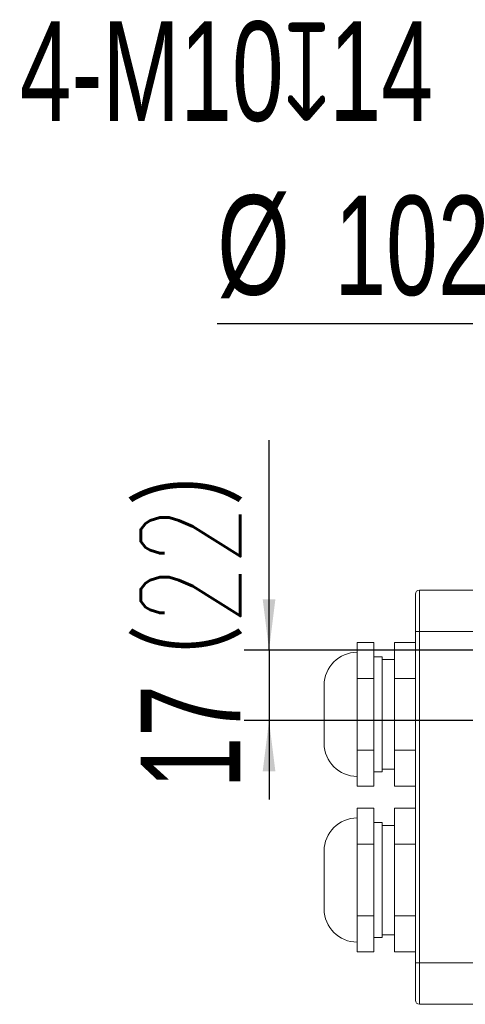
# Model space of a CAD drawing. Header units: millimetres. Extents: x 39 to 402, y 32 to 290.
# Tile 1 of 27: x 39 to 75, y 62 to 142. Entities that reach past the tile are written whole.
import ezdxf

# ---------------------------------------------------------------- set-up
doc = ezdxf.new("R2010")
doc.units = ezdxf.units.MM
doc.header["$PDSIZE"] = -1
doc.layers.add('10', color=7, linetype='Continuous')
doc.styles.add('SLDTEXTSTYLE0', font='TXT', dxfattribs={"width": 0.7})
doc.styles.add('SLDTEXTSTYLE1', font='TXT', dxfattribs={"width": 0.7, "bigfont": 'bigfont'})
doc.dimstyles.new('SLDDIMSTYLE1', dxfattribs={"dimtxt": 8, "dimasz": 4.08, "dimexe": 0, "dimexo": 0.0625, "dimgap": 2, "dimtad": 0, "dimtih": 1, "dimtoh": 1, "dimlfac": 3, "dimrnd": 1e-09, "dimzin": 12, "dimdsep": 46, "dimtxsty": 'SLDTEXTSTYLE0', "dimsah": 1, "dimcen": 0, "dimadec": 0, "dimazin": 3, "dimtfac": 1, "dimtmove": 0, "dimatfit": 3, "dimfxl": 1, "dimfrac": 2, "dimtolj": 1, "dimtzin": 12, "dimarcsym": 0})
doc.dimstyles.new('SLDDIMSTYLE2', dxfattribs={"dimtxt": 8, "dimasz": 4.08, "dimexe": 0, "dimexo": 0.0625, "dimgap": 2, "dimtad": 0, "dimtih": 1, "dimtoh": 1, "dimlfac": 3, "dimrnd": 1e-09, "dimzin": 12, "dimdsep": 46, "dimtxsty": 'SLDTEXTSTYLE0', "dimsah": 1, "dimcen": 0, "dimadec": 0, "dimazin": 3, "dimtfac": 1, "dimtmove": 0, "dimatfit": 3, "dimfxl": 1, "dimfrac": 2, "dimtolj": 1, "dimtzin": 12, "dimarcsym": 0})
doc.dimstyles.new('SLDDIMSTYLE3', dxfattribs={"dimtxt": 8, "dimasz": 4.08, "dimexe": 0, "dimexo": 0.0625, "dimgap": 2, "dimtad": 2, "dimlfac": 3, "dimrnd": 1e-09, "dimzin": 12, "dimdsep": 46, "dimtxsty": 'SLDTEXTSTYLE0', "dimsah": 1, "dimcen": 0.09, "dimadec": 0, "dimazin": 3, "dimtfac": 1, "dimtmove": 0, "dimatfit": 0, "dimfxl": 1, "dimfrac": 2, "dimtolj": 1, "dimtzin": 12, "dimarcsym": 0})

# ---------------------------------------------------------------- blocks, each defined once
blk = doc.blocks.new('_D_3')
at = {"layer": '10', "transparency": 16777216}
for p, q in [((76.672, 117.062), (55.146, 117.062)), ((94.521, 99.793), (76.672, 117.062)), ((118.956, 76.152), (94.521, 99.793)), ((118.956, 76.152), (123.52, 71.737))]:
    blk.add_line(p, q, dxfattribs=at)
for points in [[(94.521, 99.793), (91.942, 102.995), (91.235, 102.265)], [(118.956, 76.152), (121.535, 72.95), (122.242, 73.681)]]:
    blk.add_solid(points, dxfattribs=at)
at = {"layer": '10', "transparency": 16777216, "char_height": 8, "attachment_point": 1, "style": 'SLDTEXTSTYLE0'}
for s, insert in [('%%c', (55.146, 127.408)), ('102', (64.551, 127.375))]:
    blk.add_mtext(s, dxfattribs=dict(at, insert=insert))
blk = doc.blocks.new('_D_5')
at = {"layer": '10', "color": 0, "lineweight": -2, "transparency": 16777216}
for p, q in [((80.639, 137.309), (84.719, 137.309)), ((84.719, 137.309), (94.028, 102.566))]:
    blk.add_line(p, q, dxfattribs=at)
at = {"layer": '10', "color": 0, "transparency": 16777216}
blk.add_solid([(94.685, 102.742), (93.371, 102.39), (95.084, 98.625)], dxfattribs=at)
at = {"layer": 'Defpoints', "color": 0, "transparency": 16777216}
for p in [(94.351, 101.362), (95.084, 98.625)]:
    blk.add_point(p, dxfattribs=at)
at = {"layer": '10', "color": 0, "transparency": 16777216, "insert": (39.258, 141.393), "char_height": 8, "attachment_point": 1, "style": 'SLDTEXTSTYLE0'}
blk.add_mtext('\\A1;4-M10{\\fGDT|b0|i0|c0|p2;x}14', dxfattribs=at)
blk = doc.blocks.new('_D_8')
at = {"layer": '10', "transparency": 16777216}
for p, q in [((59.306, 90.806), (59.306, 107.698)), ((103.905, 90.806), (57.306, 90.806)), ((59.306, 90.806), (59.306, 85.14)), ((103.905, 85.14), (57.306, 85.14)), ((59.306, 85.14), (59.306, 78.79))]:
    blk.add_line(p, q, dxfattribs=at)
for points in [[(59.306, 90.806), (59.814, 94.886), (58.798, 94.886)], [(59.306, 85.14), (58.798, 81.06), (59.814, 81.06)]]:
    blk.add_solid(points, dxfattribs=at)
at = {"layer": '10', "transparency": 16777216, "char_height": 8, "attachment_point": 1, "rotation": 90}
for s, insert, style in [('（22）', (48.994, 86.676), 'SLDTEXTSTYLE1'), ('17', (48.994, 79.665), 'SLDTEXTSTYLE0')]:
    blk.add_mtext(s, dxfattribs=dict(at, insert=insert, style=style))

msp = doc.modelspace()

# ---------------------------------------------------------------- linework, layer by layer
at = {"color": 7, "linetype": 'Continuous', "lineweight": 18}
for p, q in [((71.0718, 92.3063), (71.0718, 95.3063)), ((71.4051, 95.6396), (71.4051, 92.3063)), ((71.4051, 95.6396), (81.9275, 95.6396)), ((71.0718, 65.6396), (71.0718, 92.3063)), ((71.0718, 92.3063), (71.4051, 92.3063)), ((71.4051, 92.3063), (71.4051, 65.6396)), ((80.1547, 92.3063), (71.4051, 92.3063)), ((66.4051, 89.9698), (66.4051, 91.4131)), ((66.4051, 91.4131), (67.7384, 91.4131)), ((67.7384, 88.5264), (67.7384, 91.4131)), ((69.4051, 91.4131), (71.0718, 91.4131)), ((69.4051, 88.5264), (69.4051, 91.4131)), ((66.4051, 88.5264), (66.4051, 89.9698)), ((68.4051, 90.2659), (67.7384, 90.2659)), ((68.4051, 81.0133), (68.4051, 90.2659)), ((69.4051, 90.0396), (68.4051, 90.0396)), ((63.7384, 83.3063), (63.7384, 87.973)), ((66.4051, 88.5264), (67.7384, 88.5264)), ((66.4051, 85.6396), (66.4051, 88.5264)), ((67.7384, 82.7529), (67.7384, 88.5264)), ((69.4051, 88.5264), (71.0718, 88.5264)), ((69.4051, 82.7529), (69.4051, 88.5264)), ((66.4051, 82.7529), (66.4051, 85.6396)), ((66.4051, 82.7529), (67.7384, 82.7529)), ((66.4051, 81.3095), (66.4051, 82.7529)), ((67.7384, 79.8661), (67.7384, 82.7529)), ((69.4051, 82.7529), (71.0718, 82.7529)), ((69.4051, 79.8661), (69.4051, 82.7529)), ((66.4051, 79.8661), (66.4051, 81.3095)), ((67.7384, 81.0133), (68.4051, 81.0133)), ((68.4051, 81.2396), (69.4051, 81.2396)), ((66.4051, 79.8661), (67.7384, 79.8661)), ((69.4051, 79.8661), (71.0718, 79.8661)), ((66.4051, 76.6364), (66.4051, 78.0798)), ((66.4051, 78.0798), (67.7384, 78.0798)), ((67.7384, 75.193), (67.7384, 78.0798)), ((69.4051, 78.0798), (71.0718, 78.0798)), ((69.4051, 75.193), (69.4051, 78.0798)), ((68.4051, 76.9326), (67.7384, 76.9326)), ((68.4051, 67.68), (68.4051, 76.9326)), ((66.4051, 75.193), (66.4051, 76.6364)), ((69.4051, 76.7063), (68.4051, 76.7063)), ((63.7384, 69.973), (63.7384, 74.6396)), ((66.4051, 75.193), (67.7384, 75.193)), ((66.4051, 72.3063), (66.4051, 75.193)), ((67.7384, 69.4195), (67.7384, 75.193)), ((69.4051, 75.193), (71.0718, 75.193)), ((69.4051, 69.4195), (69.4051, 75.193)), ((66.4051, 69.4195), (66.4051, 72.3063)), ((66.4051, 69.4195), (67.7384, 69.4195)), ((66.4051, 67.9762), (66.4051, 69.4195)), ((67.7384, 66.5328), (67.7384, 69.4195)), ((69.4051, 69.4195), (71.0718, 69.4195)), ((69.4051, 66.5328), (69.4051, 69.4195)), ((66.4051, 66.5328), (66.4051, 67.9762)), ((67.7384, 67.68), (68.4051, 67.68)), ((68.4051, 67.9063), (69.4051, 67.9063)), ((66.4051, 66.5328), (67.7384, 66.5328)), ((69.4051, 66.5328), (71.0718, 66.5328)), ((71.0718, 62.6396), (71.0718, 65.6396)), ((71.0718, 65.6396), (71.4051, 65.6396)), ((71.4051, 65.6396), (71.4051, 62.3063)), ((71.4051, 65.6396), (81.5277, 65.6396)), ((83.7886, 62.3063), (71.4051, 62.3063))]:
    msp.add_line(p, q, dxfattribs=at)
for centre, radius, start, end in [((71.4051, 95.3063), 0.3333, 90, 180), ((66.4051, 87.973), 2.6667, 90, 180), ((66.4051, 83.3063), 2.6667, 180, 270), ((66.4051, 74.6396), 2.6667, 90, 180), ((66.4051, 69.973), 2.6667, 180, 270), ((71.4051, 62.6396), 0.3333, 180, 270)]:
    msp.add_arc(centre, radius, start, end, dxfattribs=at)

# ---------------------------------------------------------------- dimensions: what is measured, and where the dimension line sits
at = {"layer": '10'}
dim = msp.add_diameter_dim_2p(p1=(94.351, 101.3622), p2=(95.0843, 98.6254), text='4-M10{\\fGDT|b0|i0|c0|p2;x}14', dimstyle='SLDDIMSTYLE2', override={"dimpost": '<>'}, dxfattribs=at)
dim.commit()
dim.dimension.update_dxf_attribs({"geometry": '_D_5', "text_midpoint": (58.9484, 137.3087), "dimtype": 163})
dim = msp.add_diameter_dim_2p(p1=(94.5206, 99.7935), p2=(118.9563, 76.1524), dimstyle='SLDDIMSTYLE1', dxfattribs=at)
dim.commit()
dim.dimension.update_dxf_attribs({"geometry": '_D_3', "text_midpoint": (65.1149, 123.0343), "dimtype": 163})
dim = msp.add_linear_dim(base=(59.3062, 85.1396), p1=(103.9051, 90.8063), p2=(103.9051, 85.1396), angle=90, text='<>（22）', dimstyle='SLDDIMSTYLE3', dxfattribs=at)
dim.commit()
dim.dimension.update_dxf_attribs({"geometry": '_D_8', "text_midpoint": (59.3062, 93.6817), "dimtype": 160})

doc.saveas('drawing.dxf')
